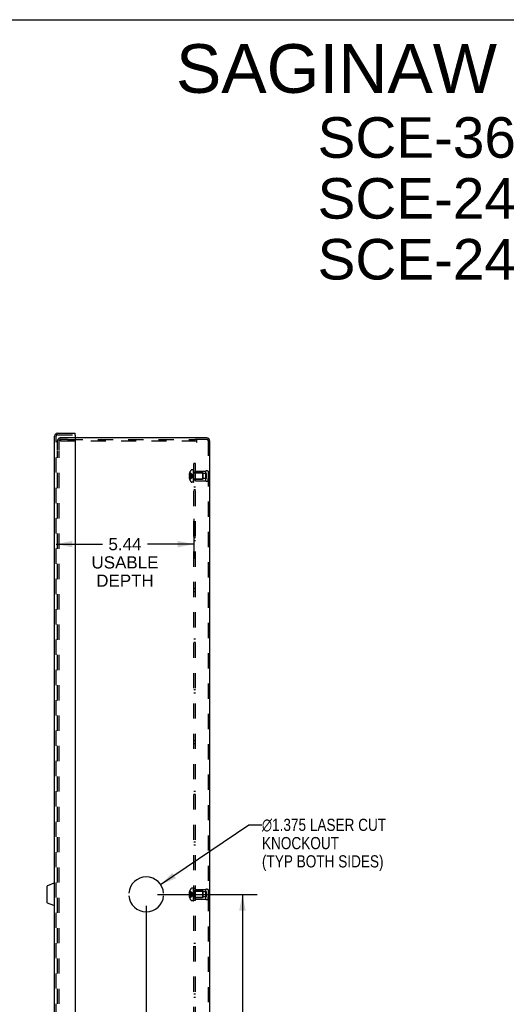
# Model space of a CAD drawing. Header units: inches. Extents: x 0 to 109, y 0 to 70.
# Tile 9 of 11: x 53 to 72, y 32 to 70. Entities that reach past the tile are written whole.
import ezdxf

# ---------------------------------------------------------------- set-up
doc = ezdxf.new("R2010")
doc.units = ezdxf.units.IN
doc.header["$LTSCALE"] = 5.984
doc.header["$MEASUREMENT"] = 0
doc.linetypes.add('HIDDEN', pattern=[0.2, 0.1, -0.1])
doc.layers.get('0').update_dxf_attribs({"linetype": 'CONTINUOUS'})
for name, color, linetype in [('DEFAULT_2', 8, 'HIDDEN'), ('DIMENSIONS', 7, 'CONTINUOUS'), ('DOOR_ASSEMBLY', 7, 'CONTINUOUS'), ('OPEN', 7, 'CONTINUOUS'), ('SUBPANEL', 7, 'CONTINUOUS')]:
    doc.layers.add(name, color=color, linetype=linetype)
doc.styles.get("Standard").update_dxf_attribs({"font": 'arial.ttf'})
doc.styles.add('TEXTSTYLE_1', font='gdt', dxfattribs={"width": 0.8})
doc.dimstyles.new('DIMSTYLE_1', dxfattribs={"dimtxt": 0.48, "dimasz": 0.64, "dimexe": 0.09, "dimexo": 0.07, "dimgap": 0.0375, "dimtad": 0, "dimtih": 1, "dimtoh": 1, "dimzin": 4, "dimdsep": 46, "dimtxsty": 'Standard', "dimblk": '_FILLED', "dimblk1": '_FILLED', "dimblk2": '_FILLED', "dimcen": 0.09, "dimadec": 3, "dimazin": 1, "dimtfac": 1, "dimtdec": 3, "dimtofl": 0, "dimtmove": 0, "dimatfit": 3, "dimldrblk": '_FILLED', "dimfxl": 0, "dimtolj": 1, "dimtzin": 4, "dimarcsym": 0})
doc.dimstyles.get("Standard").update_dxf_attribs({"dimtxt": 0.544, "dimasz": 0.64, "dimexe": 0.09, "dimexo": 0.07, "dimgap": 0.09, "dimtad": 0, "dimtih": 1, "dimtoh": 1, "dimdec": 3, "dimzin": 4, "dimdsep": 46, "dimtxsty": 'Standard', "dimblk": '_FILLED', "dimblk1": '_FILLED', "dimblk2": '_FILLED', "dimcen": 0.09, "dimadec": 3, "dimazin": 1, "dimtp": 0.001, "dimtm": 0.001, "dimtfac": 1, "dimtdec": 3, "dimtofl": 0, "dimtmove": 0, "dimatfit": 3, "dimldrblk": '_FILLED', "dimfxl": 0, "dimtolj": 1, "dimtzin": 4, "dimarcsym": 0})

# ---------------------------------------------------------------- blocks, each defined once
blk = doc.blocks.new('_FILLED')
at = {"color": 0, "linetype": 'ByBlock'}
blk.add_solid([(0, 0), (-1, 0.2), (-1, -0.2)], dxfattribs=at)
blk = doc.blocks.new('*D17')
at = {"layer": 'DIMENSIONS', "color": 2, "linetype": 'Continuous'}
for p, q in [((60.052, 50.721), (60.052, 49.143)), ((54.613, 49.719), (56.441, 49.719)), ((60.052, 49.719), (58.225, 49.719))]:
    blk.add_line(p, q, dxfattribs=at)
at = {"layer": 'DIMENSIONS', "color": 2, "linetype": 'Continuous', "xscale": 0.64, "yscale": 0.64, "zscale": 0.64, "rotation": 180}
blk.add_blockref('_FILLED', (54.613, 49.719), dxfattribs=at)
at = {"layer": 'DIMENSIONS', "color": 2, "linetype": 'Continuous', "xscale": 0.64, "yscale": 0.64, "zscale": 0.64}
blk.add_blockref('_FILLED', (60.052, 49.719), dxfattribs=at)
at = {"layer": 'DIMENSIONS', "color": 2, "linetype": 'Continuous', "insert": (57.333, 49.959), "char_height": 0.48, "width": 2.64089, "attachment_point": 2, "line_spacing_factor": 0.9}
blk.add_mtext('5.44\\PUSABLE\\PDEPTH', dxfattribs=at)
blk = doc.blocks.new('*D24')
at = {"layer": 'DIMENSIONS', "color": 2, "linetype": 'Continuous'}
for p, q in [((58.172, 35.457), (58.172, 16.485)), ((60.672, 17.569), (60.672, 16.485)), ((58.172, 17.061), (56.892, 17.061)), ((60.672, 17.061), (61.952, 17.061))]:
    blk.add_line(p, q, dxfattribs=at)
at = {"layer": 'DIMENSIONS', "color": 2, "linetype": 'Continuous', "xscale": 0.64, "yscale": 0.64, "zscale": 0.64}
blk.add_blockref('_FILLED', (58.172, 17.061), dxfattribs=at)
at = {"layer": 'DIMENSIONS', "color": 2, "linetype": 'Continuous', "xscale": 0.64, "yscale": 0.64, "zscale": 0.64, "rotation": 180}
blk.add_blockref('_FILLED', (60.672, 17.061), dxfattribs=at)
at = {"layer": 'DIMENSIONS', "color": 2, "linetype": 'Continuous', "insert": (59.422, 17.301), "char_height": 0.48, "width": 1.30439, "attachment_point": 2, "line_spacing_factor": 0.9}
blk.add_mtext('2.50', dxfattribs=at)
blk = doc.blocks.new('*D25')
at = {"layer": 'DIMENSIONS', "color": 2, "linetype": 'Continuous'}
for p, q in [((58.62, 35.905), (62.544, 35.905)), ((61.968, 35.905), (61.968, 27.385)), ((61.968, 17.905), (61.968, 26.425)), ((61.008, 17.905), (62.544, 17.905))]:
    blk.add_line(p, q, dxfattribs=at)
at = {"layer": 'DIMENSIONS', "color": 2, "linetype": 'Continuous', "xscale": 0.64, "yscale": 0.64, "zscale": 0.64}
for p, rotation in [((61.968, 35.905), 90), ((61.968, 17.905), 270)]:
    blk.add_blockref('_FILLED', p, dxfattribs=dict(at, rotation=rotation))
at = {"layer": 'DIMENSIONS', "color": 2, "linetype": 'Continuous', "insert": (61.968, 27.145), "char_height": 0.48, "width": 1.67732, "attachment_point": 2, "line_spacing_factor": 0.9}
blk.add_mtext('18.00', dxfattribs=at)

msp = doc.modelspace()

# ---------------------------------------------------------------- linework, layer by layer
at = {"color": 7, "linetype": 'Continuous'}
msp.add_line((0, 70.4), (108.8, 70.4), dxfattribs=at)
at = {"color": 3, "linetype": 'Continuous'}
for p, q in [((60.56, 53.905), (55.363, 53.905)), ((60.672, 53.793), (60.672, 18.017))]:
    msp.add_line(p, q, dxfattribs=at)
msp.add_arc((60.56, 53.793), 0.112, 0, 90, dxfattribs=at)
at = {"layer": 'DEFAULT_2', "color": 8, "linetype": 'HIDDEN'}
for p, q in [((54.672, 53.405), (54.672, 53.793)), ((54.732, 53.405), (54.732, 53.793)), ((55.363, 53.905), (54.784, 53.905)), ((55.068, 53.845), (54.784, 53.845)), ((54.792, 53.845), (54.792, 53.785)), ((60.172, 53.785), (54.792, 53.785)), ((55.068, 53.845), (60.109, 53.845)), ((60.172, 53.845), (60.109, 53.845)), ((60.172, 53.733), (60.172, 53.845)), ((60.56, 53.845), (60.172, 53.845)), ((60.612, 53.793), (60.612, 18.017)), ((54.672, 18.421), (54.672, 53.389)), ((54.732, 18.421), (54.732, 53.389)), ((59.886, 52.455), (59.864, 52.455)), ((59.886, 52.51), (59.874, 52.51)), ((59.886, 52.423), (59.874, 52.423)), ((59.886, 52.545), (59.887, 52.546)), ((59.887, 52.546), (59.886, 52.546)), ((59.886, 52.545), (59.886, 52.423)), ((59.886, 52.42), (59.887, 52.423)), ((59.887, 52.423), (59.886, 52.423)), ((59.886, 52.423), (59.916, 52.421)), ((59.915, 52.421), (59.944, 52.418)), ((60.032, 52.651), (59.971, 52.651)), ((60.032, 52.159), (60.032, 52.651)), ((60.037, 52.159), (60.037, 52.649)), ((60.052, 52.649), (60.037, 52.649)), ((60.052, 52.613), (60.037, 52.613)), ((60.052, 52.606), (60.037, 52.606)), ((60.052, 52.584), (60.037, 52.584)), ((60.052, 52.544), (60.037, 52.544)), ((60.052, 52.529), (60.037, 52.529)), ((60.052, 52.452), (60.037, 52.452)), ((60.052, 52.451), (60.037, 52.451)), ((60.052, 52.159), (60.052, 52.649)), ((60.07, 52.529), (60.397, 52.529)), ((60.112, 52.217), (60.112, 52.593)), ((60.112, 52.593), (60.512, 52.593)), ((60.424, 52.53), (60.112, 52.53)), ((60.397, 52.529), (60.397, 52.281)), ((60.407, 52.519), (60.397, 52.529)), ((60.407, 52.291), (60.407, 52.519)), ((60.424, 52.28), (60.424, 52.53)), ((60.549, 52.507), (60.424, 52.507)), ((60.512, 52.593), (60.512, 52.217)), ((60.549, 52.304), (60.549, 52.507)), ((60.612, 52.593), (60.612, 52.505)), ((60.612, 52.593), (60.612, 52.217)), ((59.886, 52.356), (59.864, 52.356)), ((59.886, 52.387), (59.874, 52.387)), ((59.886, 52.301), (59.874, 52.301)), ((59.887, 52.388), (59.886, 52.391)), ((59.887, 52.388), (59.886, 52.387)), ((59.886, 52.387), (59.886, 52.266)), ((59.886, 52.266), (59.887, 52.265)), ((59.887, 52.265), (59.886, 52.265)), ((60.032, 52.159), (59.971, 52.159)), ((60.023, 52.402), (60.047, 52.405)), ((60.023, 52.402), (60.047, 52.405)), ((60.052, 52.319), (60.037, 52.319)), ((60.052, 52.311), (60.037, 52.311)), ((60.052, 52.251), (60.037, 52.251)), ((60.052, 52.229), (60.037, 52.229)), ((60.052, 52.211), (60.037, 52.211)), ((60.052, 52.175), (60.037, 52.175)), ((60.037, 52.159), (60.052, 52.159)), ((60.07, 52.281), (60.397, 52.281)), ((60.424, 52.28), (60.112, 52.28)), ((60.112, 52.217), (60.512, 52.217)), ((60.407, 52.291), (60.397, 52.281)), ((60.549, 52.304), (60.424, 52.304)), ((60.612, 52.217), (60.612, 52.305)), ((60.032, 36.151), (59.971, 36.151)), ((60.032, 35.659), (60.032, 36.151)), ((60.052, 36.149), (60.037, 36.149)), ((60.037, 35.659), (60.037, 36.149)), ((60.052, 36.113), (60.037, 36.113)), ((60.052, 35.659), (60.052, 36.149)), ((59.886, 35.955), (59.864, 35.955)), ((59.886, 35.856), (59.864, 35.856)), ((59.886, 36.01), (59.874, 36.01)), ((59.886, 35.923), (59.874, 35.923)), ((59.886, 35.887), (59.874, 35.887)), ((59.886, 35.801), (59.874, 35.801)), ((59.887, 36.046), (59.886, 36.046)), ((59.886, 36.045), (59.887, 36.046)), ((59.886, 36.045), (59.886, 35.923)), ((59.887, 35.923), (59.886, 35.923)), ((59.886, 35.923), (59.916, 35.921)), ((59.887, 35.888), (59.886, 35.887)), ((59.886, 35.887), (59.886, 35.766)), ((59.886, 35.766), (59.887, 35.765)), ((59.887, 35.765), (59.886, 35.765)), ((59.915, 35.921), (59.944, 35.918)), ((60.023, 35.902), (60.047, 35.905)), ((60.023, 35.902), (60.047, 35.905)), ((60.052, 36.106), (60.037, 36.106)), ((60.052, 36.084), (60.037, 36.084)), ((60.052, 36.044), (60.037, 36.044)), ((60.052, 36.029), (60.037, 36.029)), ((60.052, 35.952), (60.037, 35.952)), ((60.052, 35.951), (60.037, 35.951)), ((60.052, 35.819), (60.037, 35.819)), ((60.052, 35.811), (60.037, 35.811)), ((60.052, 35.751), (60.037, 35.751)), ((60.052, 35.729), (60.037, 35.729)), ((60.07, 36.029), (60.397, 36.029)), ((60.07, 35.781), (60.397, 35.781)), ((60.112, 36.093), (60.512, 36.093)), ((60.112, 35.717), (60.112, 36.093)), ((60.424, 36.03), (60.112, 36.03)), ((60.424, 35.78), (60.112, 35.78)), ((60.407, 36.019), (60.397, 36.029)), ((60.397, 36.029), (60.397, 35.781)), ((60.407, 35.791), (60.397, 35.781)), ((60.407, 35.791), (60.407, 36.019)), ((60.424, 35.78), (60.424, 36.03)), ((60.549, 36.007), (60.424, 36.007)), ((60.549, 35.804), (60.424, 35.804)), ((60.512, 36.093), (60.512, 35.717)), ((60.549, 35.804), (60.549, 36.007)), ((60.612, 36.093), (60.612, 36.005)), ((60.612, 36.093), (60.612, 35.717)), ((60.612, 35.717), (60.612, 35.805)), ((60.032, 35.659), (59.971, 35.659)), ((60.052, 35.711), (60.037, 35.711)), ((60.052, 35.675), (60.037, 35.675)), ((60.037, 35.659), (60.052, 35.659)), ((60.112, 35.717), (60.512, 35.717))]:
    msp.add_line(p, q, dxfattribs=at)
for points in [[(59.874, 52.51), (59.872, 52.503), (59.87, 52.496), (59.869, 52.489), (59.867, 52.482), (59.866, 52.475), (59.866, 52.469), (59.865, 52.462), (59.864, 52.455)], [(59.864, 52.455), (59.865, 52.452), (59.865, 52.449), (59.866, 52.446), (59.866, 52.443), (59.867, 52.44), (59.868, 52.437), (59.869, 52.434), (59.87, 52.43), (59.872, 52.427), (59.874, 52.423)], [(59.886, 52.51), (59.915, 52.495), (59.943, 52.48), (59.971, 52.463), (59.997, 52.445), (60.023, 52.426), (60.047, 52.405)], [(59.886, 52.455), (59.915, 52.448), (59.943, 52.441), (59.971, 52.433), (59.997, 52.424), (60.023, 52.415), (60.047, 52.405)], [(59.887, 52.423), (59.886, 52.42), (59.886, 52.417), (59.886, 52.415), (59.886, 52.412), (59.886, 52.409), (59.886, 52.405)], [(59.887, 52.546), (59.916, 52.526), (59.944, 52.505), (59.971, 52.482), (59.997, 52.458), (60.023, 52.433), (60.047, 52.405)], [(59.943, 52.418), (59.971, 52.415), (59.997, 52.412), (60.023, 52.409)], [(59.874, 52.387), (59.872, 52.384), (59.87, 52.381), (59.869, 52.377), (59.868, 52.374), (59.867, 52.371), (59.866, 52.368), (59.866, 52.365), (59.865, 52.362), (59.865, 52.359), (59.864, 52.356)], [(59.864, 52.356), (59.865, 52.349), (59.866, 52.342), (59.866, 52.335), (59.867, 52.329), (59.869, 52.322), (59.87, 52.315), (59.872, 52.308), (59.874, 52.301)], [(59.886, 52.412), (59.886, 52.415), (59.886, 52.417)], [(59.886, 52.301), (59.915, 52.316), (59.943, 52.331), (59.971, 52.348), (59.997, 52.366), (60.023, 52.385), (60.047, 52.405)], [(59.886, 52.405), (59.886, 52.402), (59.886, 52.399), (59.886, 52.396), (59.886, 52.393), (59.886, 52.391), (59.887, 52.388)], [(59.886, 52.356), (59.915, 52.363), (59.943, 52.37), (59.971, 52.378), (59.997, 52.387), (60.023, 52.396), (60.047, 52.405)], [(59.886, 52.387), (59.915, 52.39), (59.943, 52.393), (59.971, 52.396), (59.997, 52.399), (60.023, 52.402)], [(59.886, 52.393), (59.886, 52.396), (59.886, 52.399)], [(59.887, 52.265), (59.916, 52.285), (59.944, 52.306), (59.971, 52.329), (59.997, 52.353), (60.023, 52.378), (60.047, 52.405)], [(59.887, 52.388), (59.916, 52.39), (59.944, 52.393), (59.971, 52.396), (59.997, 52.399)], [(59.971, 52.415), (59.997, 52.412), (60.023, 52.409), (60.047, 52.405)], [(59.874, 36.01), (59.872, 36.003), (59.87, 35.996), (59.869, 35.989), (59.867, 35.982), (59.866, 35.975), (59.866, 35.969), (59.865, 35.962), (59.864, 35.955)], [(59.864, 35.955), (59.865, 35.952), (59.865, 35.949), (59.866, 35.946), (59.866, 35.943), (59.867, 35.94), (59.868, 35.937), (59.869, 35.934), (59.87, 35.93), (59.872, 35.927), (59.874, 35.923)], [(59.874, 35.887), (59.872, 35.884), (59.87, 35.881), (59.869, 35.877), (59.868, 35.874), (59.867, 35.871), (59.866, 35.868), (59.866, 35.865), (59.865, 35.862), (59.865, 35.859), (59.864, 35.856)], [(59.864, 35.856), (59.865, 35.849), (59.866, 35.842), (59.866, 35.835), (59.867, 35.829), (59.869, 35.822), (59.87, 35.815), (59.872, 35.808), (59.874, 35.801)], [(59.886, 36.01), (59.915, 35.995), (59.943, 35.98), (59.971, 35.963), (59.997, 35.945), (60.023, 35.926), (60.047, 35.905)], [(59.886, 35.955), (59.915, 35.948), (59.943, 35.941), (59.971, 35.933), (59.997, 35.924), (60.023, 35.915), (60.047, 35.905)], [(59.887, 35.923), (59.886, 35.92), (59.886, 35.917), (59.886, 35.915), (59.886, 35.912), (59.886, 35.909), (59.886, 35.905)], [(59.886, 35.856), (59.915, 35.863), (59.943, 35.87), (59.971, 35.878), (59.997, 35.887), (60.023, 35.896), (60.047, 35.905)], [(59.886, 35.801), (59.915, 35.816), (59.943, 35.831), (59.971, 35.848), (59.997, 35.866), (60.023, 35.885), (60.047, 35.905)], [(59.886, 35.905), (59.886, 35.902), (59.886, 35.899)], [(59.886, 35.887), (59.915, 35.89), (59.943, 35.893), (59.971, 35.896), (59.997, 35.899), (60.023, 35.902)], [(59.887, 35.888), (59.886, 35.891), (59.886, 35.893), (59.886, 35.896), (59.886, 35.899)], [(59.887, 36.046), (59.916, 36.026), (59.944, 36.005), (59.971, 35.982), (59.997, 35.958), (60.023, 35.933), (60.047, 35.905)], [(59.887, 35.765), (59.916, 35.785), (59.944, 35.806), (59.971, 35.829), (59.997, 35.853), (60.023, 35.878), (60.047, 35.905)], [(59.887, 35.888), (59.916, 35.89), (59.944, 35.893), (59.971, 35.896), (59.997, 35.899)], [(59.943, 35.918), (59.971, 35.915), (59.997, 35.912), (60.023, 35.909), (60.047, 35.905)], [(59.971, 35.915), (59.997, 35.912), (60.023, 35.909), (60.047, 35.905)]]:
    msp.add_lwpolyline(points, dxfattribs=at)
for centre, radius, start, end in [((54.784, 53.793), 0.112, 90, 180), ((54.784, 53.793), 0.052, 90, 180), ((60.56, 53.793), 0.052, 0, 90), ((60.214, 52.405), 0.357, 156.9983, 162.9593), ((60.214, 52.405), 0.357, 139.0666, 156.8097), ((59.971, 52.616), 0.035, 90, 139.0666), ((60.07, 52.567), 0.0372, 180, 210.0497), ((60.07, 52.567), 0.0372, 242.4601, 270), ((60.562, 52.507), 0.1, 60.0508, 119.9492), ((60.214, 52.405), 0.357, 197.0407, 203.0017), ((60.214, 52.405), 0.357, 203.1903, 220.9334), ((59.971, 52.194), 0.035, 220.9334, 270), ((60.07, 52.244), 0.0372, 149.9503, 180), ((60.07, 52.244), 0.0372, 90, 117.5399), ((60.562, 52.304), 0.1, 240.0508, 299.9492), ((60.214, 35.905), 0.357, 139.0666, 156.8097), ((59.971, 36.116), 0.035, 90, 139.0666), ((60.214, 35.905), 0.357, 156.9983, 162.9593), ((60.214, 35.905), 0.357, 197.0407, 203.0017), ((60.214, 35.905), 0.357, 203.1903, 220.9334), ((60.07, 36.067), 0.0372, 180, 210.0497), ((60.07, 35.744), 0.0372, 149.9503, 180), ((60.07, 36.067), 0.0372, 242.4601, 270), ((60.07, 35.744), 0.0372, 90, 117.5399), ((60.562, 36.007), 0.1, 60.0508, 119.9492), ((59.971, 35.694), 0.035, 220.9334, 270), ((60.562, 35.804), 0.1, 240.0508, 299.9492)]:
    msp.add_arc(centre, radius, start, end, dxfattribs=at)
at = {"layer": 'DOOR_ASSEMBLY', "color": 3, "linetype": 'Continuous'}
for p, q in [((54.553, 17.83), (54.553, 53.981)), ((54.665, 54.093), (55.363, 54.093)), ((55.363, 54.018), (55.363, 17.793))]:
    msp.add_line(p, q, dxfattribs=at)
at = {"layer": 'DOOR_ASSEMBLY', "color": 8, "linetype": 'HIDDEN'}
for p, q in [((54.613, 17.83), (54.613, 53.981)), ((54.665, 54.033), (55.348, 54.033))]:
    msp.add_line(p, q, dxfattribs=at)
at = {"layer": 'DOOR_ASSEMBLY', "color": 7, "linetype": 'Continuous'}
for p, q in [((55.363, 54.033), (55.348, 54.033)), ((55.363, 54.033), (55.363, 54.093)), ((54.265, 35.576), (54.265, 36.235)), ((54.528, 36.346), (54.272, 36.244)), ((54.538, 36.347), (54.536, 36.347)), ((54.528, 35.465), (54.272, 35.566)), ((54.538, 35.464), (54.536, 35.464))]:
    msp.add_line(p, q, dxfattribs=at)
at = {"layer": 'DOOR_ASSEMBLY', "color": 3, "linetype": 'Continuous'}
for centre, radius, start, end in [((54.665, 53.981), 0.112, 90, 180), ((55.348, 54.018), 0.015, 0, 90)]:
    msp.add_arc(centre, radius, start, end, dxfattribs=at)
at = {"layer": 'DOOR_ASSEMBLY', "color": 8, "linetype": 'HIDDEN'}
msp.add_arc((54.665, 53.981), 0.052, 90, 180, dxfattribs=at)
at = {"layer": 'DOOR_ASSEMBLY', "color": 7, "linetype": 'Continuous'}
for centre, radius, start, end in [((54.275, 36.235), 0.01, 111.5, 180), ((54.536, 36.327), 0.02, 90, 111.5), ((54.538, 36.332), 0.015, 360, 90), ((54.275, 35.576), 0.01, 180, 248.5), ((54.536, 35.484), 0.02, 248.5, 270), ((54.538, 35.479), 0.015, 270, 0)]:
    msp.add_arc(centre, radius, start, end, dxfattribs=at)
at = {"layer": 'OPEN', "color": 40, "linetype": 'Continuous'}
for start, end in [(4.5886, 175.4114), (184.5886, 355.4114)]:
    msp.add_arc((58.172, 35.905), 0.688, start, end, dxfattribs=at)
at = {"layer": 'SUBPANEL', "color": 8, "linetype": 'HIDDEN'}
for p, q in [((60.052, 18.905), (60.052, 52.905)), ((60.112, 52.905), (60.052, 52.905)), ((60.112, 18.905), (60.112, 52.905)), ((60.112, 52.553), (60.052, 52.553)), ((60.112, 52.257), (60.052, 52.257)), ((60.112, 51.968), (60.052, 51.968)), ((60.052, 51.871), (60.112, 51.871)), ((60.112, 51.843), (60.052, 51.843)), ((60.112, 49.968), (60.052, 49.968)), ((60.112, 49.843), (60.052, 49.843)), ((60.112, 47.968), (60.052, 47.968)), ((60.112, 47.843), (60.052, 47.843)), ((60.112, 45.968), (60.052, 45.968)), ((60.112, 45.843), (60.052, 45.843)), ((60.112, 43.968), (60.052, 43.968)), ((60.112, 43.843), (60.052, 43.843)), ((60.112, 41.968), (60.052, 41.968)), ((60.112, 41.843), (60.052, 41.843)), ((60.112, 39.968), (60.052, 39.968)), ((60.112, 39.843), (60.052, 39.843)), ((60.112, 37.968), (60.052, 37.968)), ((60.112, 37.843), (60.052, 37.843)), ((60.112, 36.145), (60.052, 36.145)), ((60.112, 36.053), (60.052, 36.053)), ((60.112, 35.968), (60.052, 35.968)), ((60.052, 35.958), (60.112, 35.958)), ((60.052, 35.853), (60.112, 35.853)), ((60.112, 35.843), (60.052, 35.843)), ((60.112, 35.757), (60.052, 35.757)), ((60.112, 35.665), (60.052, 35.665)), ((60.112, 33.968), (60.052, 33.968)), ((60.112, 33.843), (60.052, 33.843)), ((60.112, 31.968), (60.052, 31.968)), ((60.112, 31.843), (60.052, 31.843))]:
    msp.add_line(p, q, dxfattribs=at)

# ---------------------------------------------------------------- texts
at = {"layer": 'DIMENSIONS', "color": 2, "linetype": 'Continuous', "insert": (59.345, 69.435), "char_height": 1.92, "width": 48.49249, "attachment_point": 1, "line_spacing_factor": 0.9}
msp.add_mtext('SAGINAW CONTROL & ENGINEERING\\P\\H1.6;         SCE-36N2406NK-B Taupe Tan\\P         SCE-24N2006NK-B Precaution Blue\\P         SCE-24N2006NK-O Safety Orange', dxfattribs=at)
at = {"layer": 'DIMENSIONS', "color": 2, "linetype": 'Continuous', "insert": (62.738, 38.89), "char_height": 0.48, "width": 6.33903, "attachment_point": 1, "line_spacing_factor": 0.9, "style": 'TEXTSTYLE_1'}
msp.add_mtext('{\\fgdt;n}\\fArial;1.375 LASER CUT\\PKNOCKOUT\\P(TYP BOTH SIDES)', dxfattribs=at)

# ---------------------------------------------------------------- dimensions: what is measured, and where the dimension line sits
at = {"layer": 'DIMENSIONS', "color": 2, "linetype": 'Continuous'}
dim = msp.add_linear_dim(base=(60.052, 49.719), p1=(54.613, 54.033), p2=(60.052, 50.791), text='<>\\PUSABLE\\PDEPTH', dimstyle='DIMSTYLE_1', dxfattribs=at)
dim.commit()
dim.dimension.update_dxf_attribs({"geometry": '*D17', "text_midpoint": (57.333, 48.999), "dimtype": 160})
for base, p1, p2, angle, picture, middle in [((61.968, 35.905), (60.938, 17.905), (58.55, 35.905), 90, '*D25', (61.988, 26.903)), ((58.172, 17.061), (60.672, 16.415), (58.172, 35.527), 180, '*D24', (59.416, 17.058))]:
    dim = msp.add_linear_dim(base=base, p1=p1, p2=p2, angle=angle, dimstyle='DIMSTYLE_1', dxfattribs=at)
    dim.commit()
    dim.dimension.update_dxf_attribs({"geometry": picture, "text_midpoint": middle, "dimtype": 160})

# ---------------------------------------------------------------- leaders
at = {"layer": 'DIMENSIONS', "color": 2, "linetype": 'Continuous', "annotation_type": 0, "has_hookline": 1, "hookline_direction": 1, "text_width": 4.754}
msp.add_leader([(58.741, 36.291), (62.218, 38.65), (62.738, 38.65)], dimstyle='Standard', override={"dimtad": 0}, dxfattribs=at)

doc.saveas('drawing.dxf')
